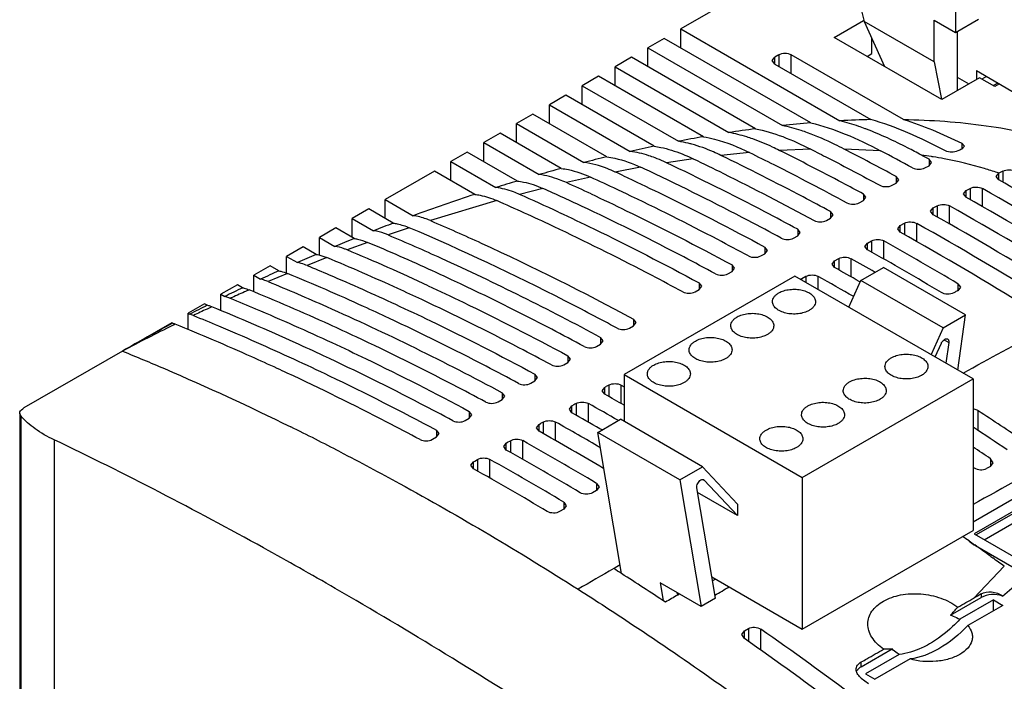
# Model space of a CAD drawing. Header units: millimetres. Extents: x 35 to 275, y 52 to 381.
# Tile 5 of 12: x 47 to 132, y 257 to 314. Entities that reach past the tile are written whole.
import ezdxf

# ---------------------------------------------------------------- set-up
doc = ezdxf.new("R2010")
doc.units = ezdxf.units.MM
doc.header["$LTSCALE"] = 28.160062
doc.layers.get('0').update_dxf_attribs({"linetype": 'CONTINUOUS'})
doc.layers.add('_1', color=7, linetype='CONTINUOUS')

msp = doc.modelspace()

# ---------------------------------------------------------------- linework, layer by layer
at = {"color": 7, "linetype": 'Continuous'}
for p, q in [((117.56, 321.472), (103.644, 313.437)), ((116.866, 312.702), (119.4, 314.165)), ((103.644, 311.804), (103.644, 313.437)), ((103.644, 313.437), (117.363, 305.516)), ((102.229, 312.62), (100.815, 311.804)), ((114.837, 305.342), (102.229, 312.62)), ((126.13, 307.354), (116.866, 312.702)), ((120.119, 311.314), (120.119, 312.6)), ((100.815, 310.171), (100.815, 311.804)), ((100.815, 311.804), (112.412, 305.109)), ((119.695, 311.069), (120.119, 311.314)), ((99.401, 310.987), (97.987, 310.171)), ((110.071, 304.827), (99.401, 310.987)), ((111.52, 310.702), (111.74, 311.008)), ((111.74, 310.396), (111.52, 310.702)), ((112.093, 311.212), (111.74, 311.008)), ((111.74, 310.396), (111.74, 311.008)), ((111.74, 310.396), (120.014, 305.619)), ((112.093, 311.212), (112.093, 310.191)), ((113.154, 309.579), (113.154, 311.212)), ((122.826, 305.628), (113.154, 311.212)), ((97.987, 308.538), (97.987, 310.171)), ((97.987, 310.171), (107.802, 304.504)), ((96.572, 309.354), (95.158, 308.538)), ((105.596, 304.145), (96.572, 309.354)), ((129.382, 309.232), (126.13, 307.354)), ((130.69, 308.477), (129.382, 309.232)), ((129.987, 309.341), (129.59, 309.112)), ((130.968, 308.774), (130.572, 308.545)), ((131.087, 308.706), (130.69, 308.477)), ((95.158, 306.905), (95.158, 308.538)), ((95.158, 308.538), (103.446, 303.753)), ((93.744, 307.721), (92.33, 306.905)), ((101.345, 303.333), (93.744, 307.721)), ((92.33, 305.272), (92.33, 306.905)), ((92.33, 306.905), (99.29, 302.887)), ((90.916, 306.089), (89.501, 305.272)), ((97.276, 302.417), (90.916, 306.089)), ((88.087, 304.456), (86.673, 303.639)), ((93.359, 301.412), (88.087, 304.456)), ((89.501, 303.639), (89.501, 305.272)), ((89.501, 305.272), (95.3, 301.924)), ((86.673, 302.006), (86.673, 303.639)), ((86.673, 303.639), (91.452, 300.88)), ((85.259, 302.823), (83.845, 302.006)), ((89.576, 300.33), (85.259, 302.823)), ((109.564, 302.788), (107.1, 302.542)), ((114.837, 303.08), (112.134, 302.973)), ((120.843, 302.944), (117.716, 303.084)), ((127.862, 303.581), (127.862, 303.083)), ((127.862, 303.581), (128.082, 303.329)), ((128.082, 303.329), (127.862, 303.083)), ((83.845, 300.373), (83.845, 302.006)), ((83.845, 302.006), (87.729, 299.764)), ((104.724, 302.243), (102.423, 301.901)), ((125.034, 302.214), (125.034, 301.647)), ((125.253, 301.93), (125.034, 302.214)), ((125.034, 301.647), (125.253, 301.93)), ((82.43, 301.19), (78.188, 298.74)), ((85.91, 299.181), (82.43, 301.19)), ((100.187, 301.521), (98.008, 301.107)), ((124.68, 301.46), (125.034, 301.647)), ((131.398, 301.187), (131.398, 300.226)), ((95.88, 300.663), (93.799, 300.193)), ((122.205, 300.716), (122.205, 300.148)), ((122.425, 300.431), (122.205, 300.716)), ((122.205, 300.148), (122.425, 300.431)), ((130.824, 300.72), (131.044, 301.004)), ((131.044, 300.427), (130.824, 300.72)), ((131.044, 300.427), (131.044, 301.004)), ((91.76, 299.698), (89.76, 299.18)), ((121.852, 299.96), (122.205, 300.148)), ((127.996, 299.226), (128.216, 299.512)), ((128.216, 299.512), (128.569, 299.699)), ((128.216, 298.933), (128.216, 299.512)), ((128.569, 299.699), (128.569, 298.73)), ((129.63, 298.119), (129.63, 299.681)), ((78.188, 297.107), (78.188, 298.74)), ((78.188, 298.74), (80.608, 297.343)), ((87.797, 298.642), (82.103, 296.916)), ((119.023, 298.451), (119.377, 298.64)), ((119.377, 299.21), (119.377, 298.64)), ((119.596, 298.925), (119.377, 299.21)), ((119.377, 298.64), (119.596, 298.925)), ((128.216, 298.933), (127.996, 299.226)), ((76.774, 297.924), (75.359, 297.107)), ((78.889, 296.702), (76.774, 297.924)), ((95.661, 297.902), (95.37, 298.039)), ((95.661, 297.902), (95.371, 298.035)), ((116.548, 297.696), (116.548, 297.124)), ((116.768, 297.41), (116.548, 297.696)), ((125.167, 297.724), (125.387, 298.011)), ((125.387, 297.431), (125.167, 297.724)), ((125.387, 298.011), (125.741, 298.199)), ((125.387, 297.431), (125.387, 298.011)), ((125.741, 298.199), (125.741, 297.228)), ((126.801, 296.617), (126.801, 298.183)), ((75.359, 295.474), (75.359, 297.107)), ((75.359, 297.107), (77.193, 296.048)), ((116.195, 296.934), (116.548, 297.124)), ((116.548, 297.124), (116.768, 297.41)), ((73.945, 296.291), (72.531, 295.474)), ((75.519, 295.382), (73.945, 296.291)), ((80.265, 296.308), (78.454, 295.684)), ((113.72, 296.173), (113.72, 295.6)), ((113.94, 295.887), (113.72, 296.173)), ((122.339, 296.215), (122.559, 296.502)), ((122.559, 295.921), (122.339, 296.215)), ((122.559, 296.502), (122.912, 296.691)), ((122.559, 295.921), (122.559, 296.502)), ((122.912, 296.691), (122.912, 295.717)), ((123.973, 295.107), (123.973, 296.677)), ((72.531, 293.941), (72.531, 295.474)), ((72.531, 295.474), (73.866, 294.703)), ((113.366, 295.409), (113.72, 295.6)), ((113.72, 295.6), (113.94, 295.887)), ((119.73, 294.986), (120.084, 295.176)), ((120.084, 295.176), (120.084, 294.202)), ((121.145, 293.599), (121.145, 295.163)), ((71.117, 294.658), (69.703, 293.841)), ((72.235, 294.012), (71.117, 294.658)), ((76.67, 295.046), (74.911, 294.394)), ((110.891, 294.642), (110.891, 294.068)), ((111.111, 294.355), (110.891, 294.642)), ((110.891, 294.068), (111.111, 294.355)), ((119.511, 294.697), (119.73, 294.986)), ((119.73, 294.403), (119.511, 294.697)), ((119.73, 294.403), (119.73, 294.986)), ((69.703, 292.362), (69.703, 293.841)), ((69.703, 293.841), (70.623, 293.31)), ((73.176, 293.729), (71.465, 293.052)), ((110.538, 293.875), (110.891, 294.068)), ((116.682, 293.171), (116.902, 293.461)), ((116.902, 293.461), (117.255, 293.652)), ((116.902, 292.876), (116.902, 293.461)), ((117.255, 293.652), (117.255, 292.675)), ((118.316, 292.073), (118.316, 293.64)), ((68.288, 293.025), (66.874, 292.208)), ((69.032, 292.596), (68.288, 293.025)), ((108.063, 293.103), (108.063, 292.527)), ((108.283, 292.816), (108.063, 293.103)), ((108.063, 292.527), (108.283, 292.816)), ((116.902, 292.876), (116.682, 293.171)), ((66.874, 290.782), (66.874, 292.208)), ((66.874, 292.208), (67.46, 291.87)), ((69.778, 292.362), (68.113, 291.661)), ((107.71, 292.334), (108.063, 292.527)), ((114.073, 291.927), (114.427, 292.119)), ((114.073, 291.802), (114.073, 291.927)), ((114.427, 292.119), (114.427, 291.598)), ((115.488, 290.986), (115.488, 292.11)), ((65.46, 291.392), (64.046, 290.575)), ((65.907, 291.133), (65.46, 291.392)), ((104.881, 290.783), (105.235, 290.978)), ((105.235, 291.555), (105.235, 290.978)), ((105.454, 291.268), (105.235, 291.555)), ((105.235, 290.978), (105.454, 291.268)), ((119.093, 291.631), (119.015, 291.676)), ((127.509, 291.483), (127.509, 290.883)), ((127.509, 291.483), (127.728, 291.177)), ((127.728, 291.177), (127.509, 290.883)), ((64.046, 289.164), (64.046, 290.575)), ((64.046, 290.575), (64.374, 290.386)), ((62.631, 289.759), (61.217, 288.942)), ((62.859, 289.627), (62.631, 289.759)), ((63.249, 289.493), (62.844, 289.304)), ((63.249, 289.493), (62.846, 289.303)), ((61.217, 287.541), (61.217, 288.942)), ((61.217, 288.942), (61.363, 288.858)), ((99.578, 288.435), (99.578, 287.854)), ((99.798, 288.146), (99.578, 288.435)), ((59.803, 288.126), (47.075, 280.777)), ((59.885, 288.079), (59.803, 288.126)), ((60.112, 287.995), (59.916, 287.898)), ((60.112, 287.995), (59.962, 287.922)), ((99.224, 287.658), (99.578, 287.854)), ((99.578, 287.854), (99.798, 288.146)), ((96.749, 286.862), (96.749, 286.28)), ((96.969, 286.573), (96.749, 286.862)), ((96.396, 286.082), (96.749, 286.28)), ((96.749, 286.28), (96.969, 286.573)), ((93.921, 285.28), (93.921, 284.697)), ((94.141, 284.991), (93.921, 285.28)), ((93.921, 284.697), (94.141, 284.991)), ((93.567, 284.498), (93.921, 284.697)), ((91.093, 283.69), (91.093, 283.105)), ((91.312, 283.401), (91.093, 283.69)), ((91.093, 283.105), (91.312, 283.401)), ((90.739, 282.906), (91.093, 283.105)), ((96.883, 282.257), (97.103, 282.554)), ((97.103, 281.959), (97.103, 282.554)), ((97.457, 282.752), (97.457, 281.758)), ((98.517, 281.156), (98.517, 282.752)), ((98.517, 282.752), (98.77, 282.61)), ((88.264, 282.091), (88.264, 281.505)), ((88.484, 281.802), (88.264, 282.091)), ((88.264, 281.505), (88.484, 281.802)), ((97.103, 281.959), (96.883, 282.257)), ((87.911, 281.305), (88.264, 281.505)), ((94.055, 280.664), (94.275, 280.963)), ((94.275, 280.366), (94.275, 280.963)), ((94.628, 281.162), (94.628, 280.166)), ((95.689, 279.563), (95.689, 281.164)), ((46.709, 280.311), (46.709, 126.335)), ((46.799, 280.089), (46.709, 280.311)), ((46.799, 280.089), (46.799, 126.283)), ((85.082, 279.695), (85.436, 279.897)), ((85.436, 280.484), (85.436, 279.897)), ((85.655, 280.194), (85.436, 280.484)), ((85.436, 279.897), (85.655, 280.194)), ((94.275, 280.366), (94.055, 280.664)), ((129.276, 278.824), (129.276, 280.524)), ((91.227, 279.064), (91.446, 279.363)), ((91.446, 278.765), (91.227, 279.064)), ((91.446, 279.363), (91.564, 279.429)), ((91.446, 278.765), (91.446, 279.363)), ((91.8, 279.564), (91.8, 278.565)), ((92.86, 277.963), (92.86, 279.567)), ((82.254, 278.076), (82.607, 278.279)), ((82.607, 278.868), (82.607, 278.279)), ((82.827, 278.578), (82.607, 278.868)), ((82.607, 278.279), (82.827, 278.578)), ((96.874, 278.888), (96.69, 278.993)), ((96.874, 278.886), (96.69, 278.992)), ((49.674, 278.034), (49.674, 126.367)), ((88.398, 277.455), (88.618, 277.755)), ((88.618, 277.156), (88.398, 277.455)), ((88.618, 277.755), (88.736, 277.822)), ((88.618, 277.156), (88.618, 277.755)), ((88.736, 277.822), (88.971, 277.957)), ((88.971, 277.957), (88.971, 276.955)), ((90.032, 276.354), (90.032, 277.962)), ((85.57, 275.837), (85.789, 276.139)), ((85.789, 275.539), (85.57, 275.837)), ((85.789, 276.139), (85.907, 276.206)), ((85.789, 275.539), (85.789, 276.139)), ((85.907, 276.206), (86.143, 276.342)), ((86.143, 276.342), (86.143, 275.338)), ((87.204, 274.737), (87.204, 276.348)), ((137.953, 276.218), (128.822, 270.946)), ((128.822, 275.687), (128.923, 275.619)), ((130.337, 275.747), (129.984, 275.552)), ((130.337, 276.398), (130.337, 275.747)), ((130.557, 276.059), (130.337, 276.398)), ((130.337, 275.747), (130.557, 276.059)), ((138.045, 275.209), (128.923, 269.943)), ((138.045, 275.005), (129.1, 269.841)), ((96.396, 274.282), (96.396, 273.663)), ((96.396, 274.282), (96.616, 273.97)), ((96.616, 273.97), (96.396, 273.663)), ((129.776, 269.415), (138.045, 274.189)), ((96.396, 273.663), (96.042, 273.462)), ((93.568, 272.668), (93.568, 272.048)), ((93.568, 272.668), (93.787, 272.355)), ((93.787, 272.355), (93.568, 272.048)), ((129.284, 272.715), (128.822, 272.458)), ((129.284, 272.713), (128.822, 272.456)), ((93.568, 272.048), (93.214, 271.845)), ((128.923, 269.943), (135.252, 266.289)), ((128.477, 269.317), (128.962, 268.973)), ((128.477, 269.315), (128.962, 268.97)), ((129.024, 268.929), (135.308, 265.301)), ((130.342, 267.985), (130.519, 267.858)), ((130.342, 267.983), (130.519, 267.856)), ((128.879, 264.393), (131.515, 267.136)), ((106.651, 266.04), (106.375, 265.881)), ((103.55, 264.75), (103.387, 264.656)), ((129.524, 264.753), (129.524, 264.448)), ((126.881, 262.922), (129.524, 264.448)), ((130.585, 264.244), (127.685, 262.57)), ((131.398, 263.774), (128.369, 262.026)), ((130.585, 263.305), (130.585, 264.244)), ((130.585, 264.244), (131.398, 263.774)), ((108.904, 261.256), (109.124, 261.58)), ((109.124, 260.906), (108.904, 261.256)), ((109.124, 261.58), (109.478, 261.784)), ((109.124, 260.906), (109.124, 261.58)), ((109.478, 261.784), (109.478, 260.657)), ((110.538, 259.911), (110.538, 261.72)), ((119.2, 258.488), (121.843, 260.014)), ((122.453, 259.549), (119.554, 257.875)), ((119.2, 258.488), (119.2, 258.898)), ((123.396, 259.154), (120.367, 257.406)), ((119.554, 257.875), (120.367, 257.406)), ((119.2, 257.509), (119.816, 257.051))]:
    msp.add_line(p, q, dxfattribs=at)
for centre, radius, start, end in [((122.876, 208.926), 96.75, 94.76612, 96.20882), ((121.843, 223.942), 81.697, 91.2827, 93.14335), ((124.423, 195.928), 109.841, 97.50777, 98.70318), ((110.871, 281.725), 24.679, 69.14857, 69.48223), ((126.312, 184.233), 121.688, 99.80149, 100.83066), ((128.403, 173.765), 132.363, 101.79557, 102.70604), ((-5.073, 64.838), 268.027, 61.64903, 62.73401), ((-4.761, 63.562), 270.333, 61.64727, 62.3138), ((141.023, 274.333), 31.619, 114.59779, 115.3044), ((130.349, 165.435), 140.917, 103.5738, 104.40174), ((-7.541, 56.497), 279.201, 61.65142, 61.8058), ((118.135, 258.853), 44.161, 80.74701, 81.88177), ((118.353, 260.214), 42.782, 80.53719, 80.74199), ((118.586, 261.585), 41.391, 79.2225, 80.54341), ((132.169, 158.514), 148.074, 105.19452, 105.96072), ((11.685, 114.19), 205.887, 64.99461, 65.21124), ((11.7, 112.079), 209.089, 64.73381, 64.96308), ((148.156, 268.483), 36.748, 117.54476, 117.75245), ((146.024, 272.566), 32.142, 117.06749, 117.54003), ((133.913, 152.543), 154.295, 106.69986, 107.41724), ((10.301, 113.359), 205.929, 64.7441, 65.44438), ((121.887, 274.646), 27.907, 70.83759, 71.13203), ((-24.602, 23.894), 317.326, 58.89354, 60.62708), ((8.233, 113.198), 204.35, 64.75979, 65.87388), ((10.067, 115.023), 203.222, 65.00879, 65.66799), ((8.041, 108.554), 211.239, 64.52004, 64.74589), ((-25.35, 24.279), 316.014, 58.29472, 60.63181), ((136.005, 146.117), 161.053, 108.12253, 110.11889), ((6.13, 112.964), 202.845, 64.77755, 66.25852), ((8.451, 115.875), 200.529, 65.02222, 66.07931), ((-27.304, 22.618), 317.075, 58.29846, 60.62774), ((-28.104, 22.911), 315.865, 58.2938, 60.63201), ((-29.948, 21.432), 316.709, 58.29667, 60.62866), ((137.092, 143.165), 164.199, 110.76078, 111.39507), ((3.118, 106.535), 209.944, 64.5794, 64.78163), ((-30.819, 21.602), 315.637, 58.29243, 60.63234), ((137.626, 141.824), 165.642, 112.0211, 112.63911), ((-39.825, 9.424), 327.96, 59.32119, 60.60551), ((-32.531, 20.345), 316.22, 58.29425, 60.62985), ((-1.912, 110.846), 198.977, 65.09093, 67.28859), ((-28.427, 30.822), 302.367, 59.26682, 60.65984), ((137.272, 142.649), 164.744, 113.25226, 113.86366), ((-36.539, 18.646), 315.598, 60.18228, 60.61514), ((136.663, 144.008), 163.255, 114.47305, 115.08062), ((-38.797, 16.389), 317.312, 60.17597, 60.61474), ((-46.811, 3.886), 330.777, 60.00728, 60.61613), ((135.999, 145.405), 161.708, 115.68652, 116.29101), ((135.059, 134.981), 170.384, 113.73808, 113.886), ((135.104, 134.88), 170.494, 113.88603, 114.33476), ((134.274, 148.842), 157.862, 116.89689, 117.50751), ((134.429, 136.325), 168.899, 115.0765, 115.51722), ((61.887, 286.199), 3.563, 72.03277, 74.17889), ((61.819, 285.993), 3.781, 67.7731, 72.00553), ((60.313, 285.425), 3.591, 67.79184, 72.9983), ((130.8, 155.339), 150.495, 118.11303, 119.99641), ((132.23, 140.825), 163.891, 116.18315, 117.89238), ((58.818, 284.83), 3.42, 69.83681, 71.82936), ((58.778, 284.72), 3.537, 67.84197, 69.83388), ((-23.246, 84.32), 220.079, 65.00517, 65.25128), ((132.15, 221.077), 70.763, 119.35894, 119.57816), ((-42.977, 32.866), 285.779, 60.26421, 60.64831), ((136.982, 206.222), 86.081, 119.47392, 119.65431), ((-59.979, 4.473), 317.475, 60.10137, 60.63759), ((-58.551, 8.667), 311.731, 60.13235, 60.64309), ((-22.395, 47.191), 278.296, 56.0149, 56.97517), ((-36.333, 63.395), 240.557, 62.61942, 63.75171), ((145.925, 184.241), 109.617, 119.58861, 119.7304), ((-64.505, -0.244), 321.027, 59.85157, 60.64666), ((-23.331, 47.229), 277.355, 56.00314, 56.72999), ((-46.133, 33.523), 281.198, 59.39454, 60.70791), ((-58.121, 14.422), 302.328, 59.2636, 60.65684), ((-24.372, 47.099), 276.61, 55.99234, 56.37012), ((-46.505, 36.153), 276.298, 59.19751, 60.72203), ((782.388, -904.946), 1346.637, 118.61656, 119.01175), ((-57.433, 18.898), 295.297, 59.24605, 60.67248), ((-45.461, 41.242), 268.554, 59.17445, 60.74294), ((-32.62, 41.68), 278.874, 54.71322, 54.85116), ((-33.971, 39.778), 281.207, 54.24541, 54.59113), ((229.646, 38.085), 264.08, 119.79642, 119.93302), ((-35.525, 37.621), 283.865, 53.95305, 54.20136), ((760.334, -882.086), 1326.314, 119.965215, 120.118364), ((-54.271, 27.698), 283.521, 57.38492, 57.54563), ((-55.706, 25.478), 286.164, 56.4783, 57.38247), ((72.599, 333.949), 90.924, 310.26981, 311.56209), ((-17.625, 482.274), 250.573, 299.71518, 300.04254), ((180.19, 173.242), 104.601, 118.97175, 119.37647), ((116.328, 272.985), 14.582, 316.36008, 320.02627), ((-61.658, 14.466), 301.307, 53.22016, 55.14542), ((-66.607, 8.656), 307.426, 53.21665, 55.13683), ((120.082, 258.7), 1.483, 229.64965, 233.49419)]:
    msp.add_arc(centre, radius, start, end, dxfattribs=at)
for points, knots in [([(112.093, 311.212), (112.251, 311.303), (112.624, 311.375), (112.997, 311.303), (113.154, 311.212)], [0, 0, 0, 0, 0.499999, 1, 1, 1, 1]), ([(114.837, 305.342), (115.853, 305.113), (117.909, 304.409), (119.853, 303.463), (120.843, 302.944)], [0, 0, 0, 0, 0.482347, 1, 1, 1, 1]), ([(119.522, 304.838), (119.341, 304.906), (118.631, 305.162), (117.908, 305.382), (117.363, 305.516)], [0, 0, 0, 0, 0.255629, 1, 1, 1, 1]), ([(126.448, 302.938), (125.385, 303.488), (123.293, 304.508), (121.104, 305.322), (120.014, 305.619)], [0, 0, 0, 0, 0.514325, 1, 1, 1, 1]), ([(122.826, 305.628), (125.21, 305.589), (129.876, 305.276), (134.47, 304.297), (136.637, 303.576)], [0, 0, 0, 0, 0.510718, 1, 1, 1, 1]), ([(122.826, 305.628), (123.676, 305.372), (125.38, 304.743), (127.029, 303.986), (127.862, 303.581)], [0, 0, 0, 0, 0.489057, 1, 1, 1, 1]), ([(109.845, 303.957), (109.673, 304.017), (109.004, 304.24), (108.318, 304.414), (107.802, 304.504)], [0, 0, 0, 0, 0.257784, 1, 1, 1, 1]), ([(110.071, 304.827), (110.873, 304.675), (112.507, 304.183), (114.052, 303.477), (114.837, 303.08)], [0, 0, 0, 0, 0.481249, 1, 1, 1, 1]), ([(114.568, 304.487), (114.388, 304.552), (113.68, 304.797), (112.957, 304.996), (112.412, 305.109)], [0, 0, 0, 0, 0.25687, 1, 1, 1, 1]), ([(117.716, 303.084), (117.454, 303.219), (116.427, 303.734), (115.371, 304.195), (114.568, 304.487)], [0, 0, 0, 0, 0.256461, 1, 1, 1, 1]), ([(124.371, 302.571), (123.979, 302.781), (122.441, 303.588), (120.863, 304.328), (119.656, 304.788)], [0, 0, 0, 0, 0.256271, 1, 1, 1, 1]), ([(104.588, 303.509), (104.492, 303.535), (104.115, 303.633), (103.732, 303.71), (103.446, 303.753)], [0, 0, 0, 0, 0.255242, 1, 1, 1, 1]), ([(105.596, 304.145), (105.922, 304.092), (107.293, 303.796), (108.603, 303.261), (109.564, 302.788)], [0, 0, 0, 0, 0.235462, 1, 1, 1, 1]), ([(112.134, 302.973), (111.943, 303.068), (111.195, 303.43), (110.428, 303.752), (109.845, 303.957)], [0, 0, 0, 0, 0.256333, 1, 1, 1, 1]), ([(101.443, 302.32), (101.262, 302.389), (100.561, 302.637), (99.834, 302.813), (99.29, 302.887)], [0, 0, 0, 0, 0.260885, 1, 1, 1, 1]), ([(101.345, 303.333), (101.543, 303.305), (102.365, 303.158), (103.166, 302.902), (103.756, 302.668)], [0, 0, 0, 0, 0.239102, 1, 1, 1, 1]), ([(107.1, 302.542), (106.89, 302.643), (106.076, 303.02), (105.229, 303.334), (104.588, 303.509)], [0, 0, 0, 0, 0.259317, 1, 1, 1, 1]), ([(109.564, 302.788), (110.265, 302.444), (113.085, 301.039), (115.877, 299.579), (117.963, 298.454)], [0, 0, 0, 0, 0.247943, 1, 1, 1, 1]), ([(119.377, 299.21), (118.774, 299.535), (116.375, 300.818), (113.956, 302.064), (112.134, 302.973)], [0, 0, 0, 0, 0.251709, 1, 1, 1, 1]), ([(114.837, 303.08), (115.334, 302.828), (117.329, 301.809), (119.31, 300.763), (120.791, 299.964)], [0, 0, 0, 0, 0.248595, 1, 1, 1, 1]), ([(127.508, 302.918), (127.346, 302.841), (126.976, 302.79), (126.609, 302.855), (126.448, 302.938)], [0, 0, 0, 0, 0.497369, 1, 1, 1, 1]), ([(98.008, 301.107), (97.78, 301.212), (96.912, 301.582), (95.989, 301.839), (95.3, 301.924)], [0, 0, 0, 0, 0.26516, 1, 1, 1, 1]), ([(97.276, 302.417), (97.513, 302.386), (98.516, 302.207), (99.482, 301.85), (100.187, 301.521)], [0, 0, 0, 0, 0.235488, 1, 1, 1, 1]), ([(102.423, 301.901), (102.341, 301.939), (102.019, 302.088), (101.69, 302.226), (101.443, 302.32)], [0, 0, 0, 0, 0.254015, 1, 1, 1, 1]), ([(103.756, 302.668), (103.837, 302.636), (104.163, 302.503), (104.484, 302.358), (104.724, 302.243)], [0, 0, 0, 0, 0.246398, 1, 1, 1, 1]), ([(104.724, 302.243), (105.593, 301.827), (109.096, 300.122), (112.554, 298.327), (115.134, 296.936)], [0, 0, 0, 0, 0.247374, 1, 1, 1, 1]), ([(116.548, 297.696), (115.762, 298.12), (112.639, 299.785), (109.481, 301.387), (107.1, 302.542)], [0, 0, 0, 0, 0.252295, 1, 1, 1, 1]), ([(130.912, 301.054), (130.546, 301.178), (129.04, 301.658), (127.499, 302.023), (126.326, 302.246)], [0, 0, 0, 0, 0.24443, 1, 1, 1, 1]), ([(93.359, 301.412), (93.565, 301.387), (94.432, 301.241), (95.269, 300.942), (95.88, 300.663)], [0, 0, 0, 0, 0.235729, 1, 1, 1, 1]), ([(112.306, 295.409), (111.361, 295.918), (107.612, 297.911), (103.813, 299.811), (100.944, 301.165)], [0, 0, 0, 0, 0.252842, 1, 1, 1, 1]), ([(113.72, 296.173), (112.78, 296.68), (109.052, 298.662), (105.275, 300.553), (102.423, 301.901)], [0, 0, 0, 0, 0.252814, 1, 1, 1, 1]), ([(123.619, 301.466), (123.779, 301.38), (124.149, 301.314), (124.52, 301.376), (124.68, 301.46)], [0, 0, 0, 0, 0.500673, 1, 1, 1, 1]), ([(131.398, 301.187), (131.558, 301.269), (131.931, 301.322), (132.299, 301.247), (132.458, 301.159)], [0, 0, 0, 0, 0.496788, 1, 1, 1, 1]), ([(89.576, 300.33), (89.754, 300.309), (90.504, 300.186), (91.23, 299.935), (91.76, 299.698)], [0, 0, 0, 0, 0.236102, 1, 1, 1, 1]), ([(93.799, 300.193), (93.602, 300.282), (92.848, 300.596), (92.048, 300.809), (91.452, 300.88)], [0, 0, 0, 0, 0.265003, 1, 1, 1, 1]), ([(98.714, 300.779), (99.731, 300.305), (103.835, 298.35), (107.878, 296.267), (110.891, 294.642)], [0, 0, 0, 0, 0.246841, 1, 1, 1, 1]), ([(89.76, 299.18), (89.59, 299.256), (88.936, 299.523), (88.244, 299.702), (87.729, 299.764)], [0, 0, 0, 0, 0.264639, 1, 1, 1, 1]), ([(120.791, 299.964), (120.95, 299.878), (121.321, 299.812), (121.692, 299.875), (121.852, 299.96)], [0, 0, 0, 0, 0.500502, 1, 1, 1, 1]), ([(128.569, 299.699), (128.729, 299.783), (129.101, 299.843), (129.471, 299.77), (129.63, 299.681)], [0, 0, 0, 0, 0.497987, 1, 1, 1, 1]), ([(85.91, 299.181), (86.064, 299.162), (86.711, 299.056), (87.339, 298.843), (87.797, 298.642)], [0, 0, 0, 0, 0.236605, 1, 1, 1, 1]), ([(95.924, 299.217), (96.938, 298.745), (101.029, 296.797), (105.059, 294.722), (108.063, 293.103)], [0, 0, 0, 0, 0.246833, 1, 1, 1, 1]), ([(109.477, 293.874), (108.599, 294.347), (105.111, 296.203), (101.581, 297.977), (98.915, 299.247)], [0, 0, 0, 0, 0.252642, 1, 1, 1, 1]), ([(106.649, 292.33), (105.735, 292.823), (102.109, 294.75), (98.434, 296.589), (95.661, 297.902)], [0, 0, 0, 0, 0.252779, 1, 1, 1, 1]), ([(117.963, 298.454), (118.122, 298.368), (118.492, 298.302), (118.864, 298.366), (119.023, 298.451)], [0, 0, 0, 0, 0.50033, 1, 1, 1, 1]), ([(125.741, 298.199), (125.9, 298.284), (126.273, 298.344), (126.643, 298.272), (126.801, 298.183)], [0, 0, 0, 0, 0.498154, 1, 1, 1, 1]), ([(82.103, 296.916), (81.978, 296.97), (81.495, 297.161), (80.987, 297.292), (80.608, 297.343)], [0, 0, 0, 0, 0.263319, 1, 1, 1, 1]), ([(82.103, 296.916), (83.563, 296.29), (89.482, 293.663), (95.274, 290.751), (99.578, 288.435)], [0, 0, 0, 0, 0.24522, 1, 1, 1, 1]), ([(93.128, 297.649), (94.139, 297.178), (98.22, 295.238), (102.239, 293.169), (105.235, 291.555)], [0, 0, 0, 0, 0.246826, 1, 1, 1, 1]), ([(115.134, 296.936), (115.294, 296.85), (115.664, 296.784), (116.035, 296.848), (116.195, 296.934)], [0, 0, 0, 0, 0.500156, 1, 1, 1, 1]), ([(78.454, 295.684), (78.348, 295.729), (77.94, 295.888), (77.513, 296), (77.193, 296.048)], [0, 0, 0, 0, 0.262374, 1, 1, 1, 1]), ([(78.889, 296.702), (79.002, 296.686), (79.472, 296.602), (79.93, 296.45), (80.265, 296.308)], [0, 0, 0, 0, 0.238011, 1, 1, 1, 1]), ([(98.164, 287.649), (96.676, 288.45), (90.809, 291.535), (84.809, 294.371), (80.265, 296.308)], [0, 0, 0, 0, 0.254836, 1, 1, 1, 1]), ([(103.82, 290.778), (102.94, 291.252), (99.447, 293.109), (95.909, 294.883), (93.238, 296.153)], [0, 0, 0, 0, 0.252685, 1, 1, 1, 1]), ([(122.912, 296.691), (123.072, 296.777), (123.444, 296.838), (123.814, 296.766), (123.973, 296.677)], [0, 0, 0, 0, 0.498323, 1, 1, 1, 1]), ([(75.519, 295.382), (75.613, 295.367), (76.006, 295.291), (76.389, 295.164), (76.67, 295.046)], [0, 0, 0, 0, 0.238933, 1, 1, 1, 1]), ([(78.454, 295.684), (79.982, 295.037), (86.184, 292.317), (92.247, 289.284), (96.749, 286.862)], [0, 0, 0, 0, 0.244982, 1, 1, 1, 1]), ([(112.306, 295.409), (112.465, 295.323), (112.836, 295.258), (113.207, 295.323), (113.366, 295.409)], [0, 0, 0, 0, 0.49998, 1, 1, 1, 1]), ([(120.084, 295.176), (120.243, 295.261), (120.616, 295.323), (120.986, 295.252), (121.145, 295.163)], [0, 0, 0, 0, 0.498494, 1, 1, 1, 1]), ([(74.911, 294.394), (74.823, 294.431), (74.484, 294.562), (74.131, 294.658), (73.866, 294.703)], [0, 0, 0, 0, 0.261236, 1, 1, 1, 1]), ([(84.149, 291.715), (83.526, 292.008), (81.05, 293.156), (78.551, 294.254), (76.67, 295.046)], [0, 0, 0, 0, 0.252155, 1, 1, 1, 1]), ([(72.235, 294.012), (72.312, 293.998), (72.633, 293.93), (72.946, 293.825), (73.176, 293.729)], [0, 0, 0, 0, 0.240029, 1, 1, 1, 1]), ([(81.336, 290.116), (80.656, 290.435), (77.956, 291.684), (75.229, 292.874), (73.176, 293.729)], [0, 0, 0, 0, 0.252337, 1, 1, 1, 1]), ([(109.477, 293.874), (109.637, 293.788), (110.008, 293.723), (110.379, 293.789), (110.538, 293.875)], [0, 0, 0, 0, 0.499802, 1, 1, 1, 1]), ([(117.255, 293.652), (117.415, 293.738), (117.787, 293.801), (118.158, 293.729), (118.316, 293.64)], [0, 0, 0, 0, 0.498665, 1, 1, 1, 1]), ([(69.032, 292.596), (69.093, 292.583), (69.347, 292.523), (69.595, 292.438), (69.778, 292.362)], [0, 0, 0, 0, 0.241303, 1, 1, 1, 1]), ([(71.465, 293.052), (71.395, 293.081), (71.121, 293.187), (70.837, 293.268), (70.623, 293.31)], [0, 0, 0, 0, 0.259901, 1, 1, 1, 1]), ([(71.465, 293.052), (72.101, 292.789), (74.657, 291.713), (77.192, 290.584), (79.084, 289.707)], [0, 0, 0, 0, 0.247834, 1, 1, 1, 1]), ([(68.113, 291.661), (68.058, 291.684), (67.845, 291.767), (67.625, 291.833), (67.46, 291.87)], [0, 0, 0, 0, 0.258362, 1, 1, 1, 1]), ([(78.518, 288.509), (77.79, 288.851), (74.9, 290.186), (71.978, 291.454), (69.778, 292.362)], [0, 0, 0, 0, 0.252481, 1, 1, 1, 1]), ([(106.649, 292.33), (106.808, 292.244), (107.18, 292.18), (107.55, 292.247), (107.71, 292.334)], [0, 0, 0, 0, 0.499622, 1, 1, 1, 1]), ([(114.427, 292.119), (114.586, 292.206), (114.958, 292.27), (115.329, 292.199), (115.488, 292.11)], [0, 0, 0, 0, 0.498838, 1, 1, 1, 1]), ([(65.907, 291.133), (65.954, 291.122), (66.145, 291.071), (66.332, 291.006), (66.47, 290.949)], [0, 0, 0, 0, 0.242797, 1, 1, 1, 1]), ([(75.698, 286.895), (74.93, 287.255), (71.879, 288.663), (68.794, 289.997), (66.47, 290.949)], [0, 0, 0, 0, 0.252588, 1, 1, 1, 1]), ([(68.113, 291.661), (69.795, 290.97), (76.635, 288.046), (83.313, 284.748), (88.264, 282.091)], [0, 0, 0, 0, 0.244538, 1, 1, 1, 1]), ([(81.893, 291.313), (82.897, 290.847), (86.951, 288.927), (90.945, 286.88), (93.921, 285.28)], [0, 0, 0, 0, 0.246815, 1, 1, 1, 1]), ([(95.335, 286.072), (94.405, 286.572), (90.714, 288.528), (86.973, 290.389), (84.149, 291.715)], [0, 0, 0, 0, 0.252899, 1, 1, 1, 1]), ([(127.963, 283.788), (130.227, 285.019), (134.757, 287.462), (139.293, 289.894), (141.567, 291.089)], [0, 0, 0, 0, 0.500775, 1, 1, 1, 1]), ([(64.849, 290.226), (64.809, 290.242), (64.653, 290.303), (64.494, 290.354), (64.374, 290.386)], [0, 0, 0, 0, 0.256608, 1, 1, 1, 1]), ([(64.849, 290.226), (65.578, 289.928), (68.515, 288.707), (71.423, 287.416), (73.594, 286.409)], [0, 0, 0, 0, 0.247578, 1, 1, 1, 1]), ([(92.507, 284.486), (91.578, 284.985), (87.892, 286.937), (84.156, 288.792), (81.336, 290.116)], [0, 0, 0, 0, 0.252904, 1, 1, 1, 1]), ([(103.82, 290.778), (103.98, 290.692), (104.351, 290.628), (104.722, 290.696), (104.881, 290.783)], [0, 0, 0, 0, 0.499439, 1, 1, 1, 1]), ([(127.155, 290.693), (126.996, 290.607), (126.621, 290.549), (126.252, 290.63), (126.094, 290.723)], [0, 0, 0, 0, 0.496696, 1, 1, 1, 1]), ([(127.509, 290.883), (127.479, 290.867), (127.403, 290.831), (127.29, 290.76), (127.199, 290.716), (127.155, 290.693)], [0, 0, 0, 0, 0.24728, 0.627539, 1, 1, 1, 1]), ([(72.877, 285.273), (72.075, 285.649), (68.892, 287.115), (65.673, 288.503), (63.249, 289.493)], [0, 0, 0, 0, 0.25266, 1, 1, 1, 1]), ([(79.084, 289.707), (80.087, 289.242), (84.134, 287.326), (88.122, 285.286), (91.093, 283.69)], [0, 0, 0, 0, 0.246825, 1, 1, 1, 1]), ([(61.67, 288.749), (62.39, 288.456), (65.289, 287.254), (68.162, 285.987), (70.306, 284.998)], [0, 0, 0, 0, 0.247647, 1, 1, 1, 1]), ([(89.678, 282.892), (88.75, 283.39), (85.068, 285.337), (81.336, 287.189), (78.518, 288.509)], [0, 0, 0, 0, 0.252904, 1, 1, 1, 1]), ([(68.888, 284.185), (68.157, 284.522), (65.253, 285.841), (62.32, 287.096), (60.112, 287.995)], [0, 0, 0, 0, 0.252385, 1, 1, 1, 1]), ([(98.164, 287.649), (98.323, 287.564), (98.695, 287.5), (99.066, 287.57), (99.224, 287.658)], [0, 0, 0, 0, 0.499064, 1, 1, 1, 1]), ([(86.85, 281.289), (85.923, 281.786), (82.243, 283.729), (78.513, 285.577), (75.698, 286.895)], [0, 0, 0, 0, 0.252897, 1, 1, 1, 1]), ([(73.594, 286.409), (74.583, 285.95), (78.573, 284.062), (82.506, 282.054), (85.436, 280.484)], [0, 0, 0, 0, 0.246906, 1, 1, 1, 1]), ([(95.335, 286.072), (95.495, 285.986), (95.867, 285.924), (96.237, 285.994), (96.396, 286.082)], [0, 0, 0, 0, 0.498871, 1, 1, 1, 1]), ([(55.56, 285.676), (56.769, 285.184), (61.659, 283.138), (66.473, 280.914), (70.056, 279.147)], [0, 0, 0, 0, 0.246259, 1, 1, 1, 1]), ([(70.306, 284.998), (71.333, 284.525), (75.479, 282.574), (79.565, 280.496), (82.607, 278.868)], [0, 0, 0, 0, 0.246814, 1, 1, 1, 1]), ([(84.022, 279.677), (83.095, 280.173), (79.418, 282.113), (75.69, 283.956), (72.877, 285.273)], [0, 0, 0, 0, 0.252882, 1, 1, 1, 1]), ([(92.507, 284.486), (92.666, 284.401), (93.039, 284.338), (93.409, 284.409), (93.567, 284.498)], [0, 0, 0, 0, 0.498674, 1, 1, 1, 1]), ([(81.193, 278.056), (80.241, 278.565), (76.465, 280.553), (72.635, 282.44), (69.746, 283.788)], [0, 0, 0, 0, 0.252939, 1, 1, 1, 1]), ([(89.678, 282.892), (89.838, 282.806), (90.21, 282.744), (90.581, 282.816), (90.739, 282.906)], [0, 0, 0, 0, 0.498471, 1, 1, 1, 1]), ([(97.457, 282.752), (97.615, 282.841), (97.987, 282.91), (98.359, 282.841), (98.517, 282.752)], [0, 0, 0, 0, 0.499925, 1, 1, 1, 1]), ([(46.709, 280.311), (46.709, 280.352), (46.754, 280.556), (46.935, 280.696), (47.075, 280.777)], [0, 0, 0, 0, 0.20377, 1, 1, 1, 1]), ([(86.85, 281.289), (87.009, 281.203), (87.382, 281.142), (87.752, 281.215), (87.911, 281.305)], [0, 0, 0, 0, 0.498262, 1, 1, 1, 1]), ([(94.628, 281.162), (94.786, 281.251), (95.158, 281.321), (95.531, 281.253), (95.689, 281.164)], [0, 0, 0, 0, 0.500118, 1, 1, 1, 1]), ([(49.674, 278.034), (49.102, 278.307), (48.066, 278.893), (47.16, 279.674), (46.799, 280.089)], [0, 0, 0, 0, 0.535671, 1, 1, 1, 1]), ([(129.276, 280.524), (129.245, 280.544), (129.105, 280.621), (128.946, 280.662), (128.825, 280.676)], [0, 0, 0, 0, 0.232158, 1, 1, 1, 1]), ([(84.022, 279.677), (84.181, 279.592), (84.554, 279.531), (84.924, 279.605), (85.082, 279.695)], [0, 0, 0, 0, 0.498047, 1, 1, 1, 1]), ([(91.8, 279.564), (91.958, 279.653), (92.33, 279.724), (92.702, 279.656), (92.86, 279.567)], [0, 0, 0, 0, 0.500316, 1, 1, 1, 1]), ([(73.878, 265.238), (71.834, 266.418), (63.889, 270.911), (55.781, 275.119), (49.674, 278.034)], [0, 0, 0, 0, 0.258656, 1, 1, 1, 1]), ([(81.193, 278.056), (81.352, 277.971), (81.726, 277.911), (82.096, 277.986), (82.254, 278.076)], [0, 0, 0, 0, 0.497825, 1, 1, 1, 1]), ([(88.971, 277.957), (89.129, 278.047), (89.501, 278.118), (89.874, 278.05), (90.032, 277.962)], [0, 0, 0, 0, 0.50052, 1, 1, 1, 1]), ([(74.299, 277.002), (76.018, 276.112), (82.985, 272.4), (89.779, 268.364), (94.805, 265.164)], [0, 0, 0, 0, 0.245185, 1, 1, 1, 1]), ([(86.143, 276.342), (86.301, 276.432), (86.672, 276.504), (87.045, 276.437), (87.204, 276.348)], [0, 0, 0, 0, 0.500729, 1, 1, 1, 1]), ([(128.923, 275.619), (129.076, 275.515), (129.444, 275.412), (129.826, 275.465), (129.984, 275.552)], [0, 0, 0, 0, 0.506889, 1, 1, 1, 1]), ([(96.042, 273.462), (95.885, 273.372), (95.51, 273.304), (95.138, 273.383), (94.982, 273.476)], [0, 0, 0, 0, 0.498507, 1, 1, 1, 1]), ([(93.214, 271.845), (93.057, 271.755), (92.682, 271.687), (92.31, 271.765), (92.153, 271.858)], [0, 0, 0, 0, 0.49866, 1, 1, 1, 1]), ([(99.147, 249.472), (97.028, 250.89), (88.736, 256.348), (80.272, 261.546), (73.883, 265.235)], [0, 0, 0, 0, 0.25684, 1, 1, 1, 1]), ([(94.805, 265.164), (96.381, 264.16), (102.748, 260.016), (108.956, 255.629), (113.543, 252.201)], [0, 0, 0, 0, 0.246038, 1, 1, 1, 1]), ([(121.121, 259.996), (120.915, 260.14), (120.541, 260.449), (120.101, 260.989), (119.825, 261.569), (119.73, 262.166), (119.823, 262.752), (120.098, 263.294), (120.534, 263.771), (121.334, 264.325), (122.626, 264.752), (124.336, 264.83), (126.037, 264.481), (127.07, 263.953), (127.503, 263.617)], [0, 0, 0, 0, 0.063561, 0.121684, 0.174601, 0.223918, 0.272093, 0.321814, 0.3753, 0.433797, 0.565764, 0.712504, 0.861748, 1, 1, 1, 1]), ([(129.524, 264.753), (129.792, 264.901), (130.468, 265.006), (131.098, 264.768), (131.371, 264.573)], [0, 0, 0, 0, 0.476784, 1, 1, 1, 1]), ([(131.371, 264.573), (131.067, 264.681), (130.425, 264.752), (129.789, 264.601), (129.524, 264.448)], [0, 0, 0, 0, 0.512992, 1, 1, 1, 1]), ([(126.881, 262.922), (126.953, 262.898), (127.23, 262.801), (127.498, 262.678), (127.685, 262.57)], [0, 0, 0, 0, 0.260775, 1, 1, 1, 1]), ([(127.685, 262.57), (127.482, 262.353), (126.687, 261.558), (125.786, 260.861), (125.069, 260.447)], [0, 0, 0, 0, 0.264119, 1, 1, 1, 1]), ([(109.478, 261.784), (109.634, 261.874), (110.017, 261.933), (110.386, 261.826), (110.538, 261.72)], [0, 0, 0, 0, 0.493489, 1, 1, 1, 1]), ([(128.369, 262.026), (127.634, 261.26), (126.13, 260.002), (124.27, 259.253), (123.396, 259.154)], [0, 0, 0, 0, 0.546906, 1, 1, 1, 1]), ([(128.369, 262.026), (128.529, 261.843), (128.721, 261.525), (128.784, 261.057), (128.719, 260.588), (128.37, 260.016), (127.662, 259.489), (126.726, 259.112), (125.279, 258.85), (124.12, 258.942), (123.396, 259.154)], [0, 0, 0, 0, 0.098406, 0.14395, 0.189482, 0.288, 0.405363, 0.542475, 0.693699, 1, 1, 1, 1]), ([(125.069, 260.447), (124.851, 260.321), (124.032, 259.893), (123.124, 259.609), (122.453, 259.549)], [0, 0, 0, 0, 0.272108, 1, 1, 1, 1]), ([(119.2, 258.898), (119.36, 258.99), (119.762, 259.215), (120.399, 259.587), (120.881, 259.859), (121.121, 259.996)], [0, 0, 0, 0, 0.249615, 0.625366, 1, 1, 1, 1]), ([(121.843, 260.014), (121.782, 260.007), (121.542, 259.986), (121.3, 259.985), (121.121, 259.996)], [0, 0, 0, 0, 0.255987, 1, 1, 1, 1]), ([(122.453, 259.549), (122.395, 259.583), (122.177, 259.717), (121.975, 259.879), (121.843, 260.014)], [0, 0, 0, 0, 0.264505, 1, 1, 1, 1]), ([(118.761, 258.24), (118.761, 258.368), (118.853, 258.646), (119.074, 258.826), (119.2, 258.898)], [0, 0, 0, 0, 0.467171, 1, 1, 1, 1]), ([(119.122, 257.57), (119.016, 257.661), (118.838, 257.859), (118.761, 258.12), (118.761, 258.24)], [0, 0, 0, 0, 0.536806, 1, 1, 1, 1]), ([(119.2, 258.488), (119.159, 258.464), (119.016, 258.371), (118.889, 258.244), (118.83, 258.135)], [0, 0, 0, 0, 0.276074, 1, 1, 1, 1])]:
    msp.add_open_spline(points, degree=3, knots=knots, dxfattribs=at)
for points in [[(113.967, 291.854), (114, 291.883), (114.036, 291.907), (114.073, 291.927)], [(97.103, 282.554), (97.142, 282.576), (97.182, 282.597), (97.221, 282.619)], [(94.275, 280.963), (94.314, 280.985), (94.353, 281.006), (94.392, 281.028)], [(103.387, 264.656), (103.034, 264.453), (102.681, 264.25), (102.329, 264.047)], [(127.503, 263.617), (127.961, 263.876), (128.42, 264.135), (128.879, 264.393)]]:
    msp.add_open_spline(points, degree=3, dxfattribs=at)
at = {"layer": '_1', "color": 7, "linetype": 'Continuous'}
for p, q in [((127.318, 324.803), (127.318, 313.127)), ((119.116, 315.331), (119.452, 314.076)), ((119.452, 314.076), (121.205, 310.197)), ((125.48, 310.596), (119.452, 314.076)), ((125.48, 310.596), (125.48, 314.188)), ((125.48, 314.188), (127.318, 313.127)), ((127.318, 313.127), (129.298, 314.27)), ((127.46, 313.209), (127.46, 308.122)), ((125.48, 310.596), (126.1, 307.371)), ((129.121, 309.84), (129.121, 309.082)), ((129.121, 309.84), (132.516, 307.881)), ((127.46, 309.281), (128.463, 308.702)), ((119.166, 291.756), (121.114, 292.881)), ((128.185, 288.799), (121.114, 292.881)), ((113.477, 292.146), (98.77, 283.655)), ((128.822, 283.287), (113.477, 292.146)), ((118.133, 289.458), (119.166, 291.756)), ((126.237, 287.674), (119.166, 291.756)), ((126.237, 287.674), (128.185, 288.799)), ((127.518, 284.04), (128.185, 288.799)), ((126.237, 287.674), (125.205, 285.376)), ((126.324, 286.652), (126.729, 286.417)), ((125.56, 285.171), (126.092, 286.354)), ((126.729, 286.417), (126.48, 284.639)), ((98.77, 283.655), (98.77, 279.618)), ((98.77, 283.655), (114.114, 274.796)), ((114.114, 274.796), (128.822, 283.287)), ((128.822, 283.287), (128.822, 270.223)), ((96.507, 278.674), (98.456, 279.799)), ((105.527, 275.717), (98.456, 279.799)), ((98.544, 266.509), (96.507, 278.674)), ((103.578, 274.592), (96.507, 278.674)), ((103.578, 274.592), (105.527, 275.717)), ((108.528, 272.5), (105.527, 275.717)), ((114.114, 274.796), (114.114, 261.732)), ((103.578, 274.592), (105.406, 263.679)), ((105.588, 274.613), (105.672, 274.565)), ((105.632, 274.597), (105.672, 274.565)), ((105.672, 274.565), (108.528, 271.504)), ((106.626, 264.384), (105.034, 273.892)), ((108.528, 271.504), (105.103, 273.481)), ((108.528, 272.5), (108.528, 271.504)), ((114.114, 261.732), (128.822, 270.223)), ((101.87, 265.721), (102.128, 264.178)), ((105.406, 263.679), (101.87, 265.721)), ((106.316, 266.234), (114.114, 261.732)), ((103.387, 264.656), (103.352, 264.865)), ((106.626, 264.384), (105.406, 263.679))]:
    msp.add_line(p, q, dxfattribs=at)
for points, knots in [([(112.092, 290.693), (112.229, 290.772), (112.539, 290.9), (113.044, 291.001), (113.578, 291.016), (114.098, 290.943), (114.562, 290.788), (114.884, 290.592), (115.073, 290.402), (115.174, 290.254), (115.236, 290.098), (115.25, 289.99), (115.25, 289.938)], [0, 0, 0, 0, 0.128692, 0.270276, 0.417429, 0.561775, 0.695448, 0.812715, 0.864679, 0.912513, 0.957142, 1, 1, 1, 1]), ([(111.55, 289.938), (111.55, 290.008), (111.576, 290.155), (111.687, 290.36), (111.863, 290.545), (112.01, 290.646), (112.092, 290.693)], [0, 0, 0, 0, 0.217772, 0.45093, 0.710227, 1, 1, 1, 1]), ([(114.708, 289.182), (114.571, 289.103), (114.261, 288.975), (113.756, 288.874), (113.221, 288.859), (112.701, 288.933), (112.238, 289.087), (111.915, 289.283), (111.726, 289.473), (111.626, 289.621), (111.564, 289.777), (111.55, 289.885), (111.55, 289.938)], [0, 0, 0, 0, 0.128692, 0.270276, 0.417429, 0.561775, 0.695448, 0.812715, 0.864679, 0.912513, 0.957142, 1, 1, 1, 1]), ([(115.25, 289.938), (115.25, 289.867), (115.224, 289.72), (115.112, 289.516), (114.936, 289.331), (114.789, 289.229), (114.708, 289.182)], [0, 0, 0, 0, 0.217772, 0.45093, 0.710227, 1, 1, 1, 1]), ([(107.958, 287.864), (107.958, 287.934), (107.984, 288.081), (108.095, 288.286), (108.271, 288.471), (108.418, 288.572), (108.499, 288.619)], [0, 0, 0, 0, 0.217772, 0.45093, 0.710227, 1, 1, 1, 1]), ([(108.499, 288.619), (108.636, 288.698), (108.946, 288.826), (109.452, 288.927), (109.986, 288.942), (110.506, 288.869), (110.97, 288.714), (111.292, 288.518), (111.481, 288.328), (111.582, 288.18), (111.644, 288.024), (111.658, 287.916), (111.658, 287.864)], [0, 0, 0, 0, 0.128692, 0.270276, 0.417429, 0.561775, 0.695448, 0.812715, 0.864679, 0.912513, 0.957142, 1, 1, 1, 1]), ([(111.116, 287.108), (110.979, 287.029), (110.669, 286.901), (110.163, 286.8), (109.629, 286.786), (109.109, 286.859), (108.646, 287.013), (108.323, 287.21), (108.134, 287.399), (108.034, 287.547), (107.972, 287.703), (107.958, 287.811), (107.958, 287.864)], [0, 0, 0, 0, 0.128692, 0.270276, 0.417429, 0.561775, 0.695448, 0.812715, 0.864679, 0.912513, 0.957142, 1, 1, 1, 1]), ([(111.658, 287.864), (111.658, 287.793), (111.632, 287.646), (111.52, 287.442), (111.344, 287.257), (111.197, 287.155), (111.116, 287.108)], [0, 0, 0, 0, 0.217772, 0.45093, 0.710227, 1, 1, 1, 1]), ([(104.907, 286.545), (105.044, 286.624), (105.354, 286.752), (105.86, 286.853), (106.394, 286.868), (106.914, 286.795), (107.378, 286.64), (107.7, 286.444), (107.889, 286.254), (107.99, 286.106), (108.051, 285.95), (108.066, 285.843), (108.066, 285.79)], [0, 0, 0, 0, 0.128692, 0.270276, 0.417429, 0.561775, 0.695448, 0.812715, 0.864679, 0.912513, 0.957142, 1, 1, 1, 1]), ([(126.092, 286.354), (126.124, 286.426), (126.205, 286.556), (126.319, 286.66), (126.381, 286.696)], [0, 0, 0, 0, 0.524345, 1, 1, 1, 1]), ([(126.381, 286.696), (126.403, 286.708), (126.447, 286.729), (126.514, 286.745), (126.577, 286.744), (126.615, 286.73), (126.631, 286.72)], [0, 0, 0, 0, 0.289623, 0.549108, 0.782235, 1, 1, 1, 1]), ([(126.631, 286.72), (126.652, 286.709), (126.689, 286.674), (126.723, 286.602), (126.738, 286.514), (126.734, 286.451), (126.729, 286.417)], [0, 0, 0, 0, 0.208559, 0.438227, 0.701465, 1, 1, 1, 1]), ([(104.366, 285.79), (104.366, 285.86), (104.392, 286.007), (104.503, 286.212), (104.679, 286.397), (104.826, 286.498), (104.907, 286.545)], [0, 0, 0, 0, 0.217772, 0.45093, 0.710227, 1, 1, 1, 1]), ([(107.524, 285.035), (107.387, 284.956), (107.077, 284.828), (106.571, 284.727), (106.037, 284.712), (105.517, 284.785), (105.053, 284.94), (104.731, 285.136), (104.542, 285.326), (104.442, 285.473), (104.38, 285.629), (104.366, 285.737), (104.366, 285.79)], [0, 0, 0, 0, 0.128692, 0.270276, 0.417429, 0.561775, 0.695448, 0.812715, 0.864679, 0.912513, 0.957142, 1, 1, 1, 1]), ([(108.066, 285.79), (108.066, 285.719), (108.04, 285.573), (107.928, 285.368), (107.752, 285.183), (107.605, 285.081), (107.524, 285.035)], [0, 0, 0, 0, 0.217772, 0.45093, 0.710227, 1, 1, 1, 1]), ([(121.237, 284.345), (121.237, 284.415), (121.263, 284.562), (121.375, 284.767), (121.55, 284.952), (121.698, 285.053), (121.779, 285.1)], [0, 0, 0, 0, 0.217772, 0.45093, 0.710227, 1, 1, 1, 1]), ([(121.779, 285.1), (121.916, 285.179), (122.226, 285.307), (122.731, 285.408), (123.266, 285.423), (123.786, 285.35), (124.249, 285.195), (124.572, 284.999), (124.761, 284.809), (124.861, 284.661), (124.923, 284.505), (124.937, 284.397), (124.937, 284.345)], [0, 0, 0, 0, 0.128692, 0.270276, 0.417429, 0.561775, 0.695448, 0.812715, 0.864679, 0.912513, 0.957142, 1, 1, 1, 1]), ([(100.773, 283.716), (100.773, 283.786), (100.799, 283.933), (100.911, 284.138), (101.087, 284.323), (101.234, 284.424), (101.315, 284.471)], [0, 0, 0, 0, 0.217772, 0.45093, 0.710227, 1, 1, 1, 1]), ([(101.315, 284.471), (101.452, 284.55), (101.762, 284.678), (102.268, 284.779), (102.802, 284.794), (103.322, 284.721), (103.786, 284.566), (104.108, 284.37), (104.297, 284.18), (104.397, 284.032), (104.459, 283.877), (104.473, 283.769), (104.473, 283.716)], [0, 0, 0, 0, 0.128692, 0.270276, 0.417429, 0.561775, 0.695448, 0.812715, 0.864679, 0.912513, 0.957142, 1, 1, 1, 1]), ([(124.395, 283.589), (124.258, 283.51), (123.948, 283.382), (123.443, 283.281), (122.908, 283.267), (122.388, 283.34), (121.925, 283.494), (121.603, 283.691), (121.414, 283.88), (121.313, 284.028), (121.251, 284.184), (121.237, 284.292), (121.237, 284.345)], [0, 0, 0, 0, 0.128692, 0.270276, 0.417429, 0.561775, 0.695448, 0.812715, 0.864679, 0.912513, 0.957142, 1, 1, 1, 1]), ([(124.937, 284.345), (124.937, 284.274), (124.911, 284.127), (124.8, 283.923), (124.624, 283.738), (124.476, 283.636), (124.395, 283.589)], [0, 0, 0, 0, 0.217772, 0.45093, 0.710227, 1, 1, 1, 1]), ([(103.932, 282.961), (103.795, 282.882), (103.485, 282.754), (102.979, 282.653), (102.445, 282.638), (101.925, 282.711), (101.461, 282.866), (101.139, 283.062), (100.95, 283.252), (100.849, 283.399), (100.788, 283.555), (100.773, 283.663), (100.773, 283.716)], [0, 0, 0, 0, 0.128692, 0.270276, 0.417429, 0.561775, 0.695448, 0.812715, 0.864679, 0.912513, 0.957142, 1, 1, 1, 1]), ([(104.473, 283.716), (104.473, 283.646), (104.447, 283.499), (104.336, 283.294), (104.16, 283.109), (104.013, 283.008), (103.932, 282.961)], [0, 0, 0, 0, 0.217772, 0.45093, 0.710227, 1, 1, 1, 1]), ([(118.187, 283.026), (118.324, 283.105), (118.634, 283.233), (119.139, 283.334), (119.674, 283.349), (120.194, 283.276), (120.657, 283.121), (120.979, 282.925), (121.169, 282.735), (121.269, 282.587), (121.331, 282.431), (121.345, 282.323), (121.345, 282.271)], [0, 0, 0, 0, 0.128692, 0.270276, 0.417429, 0.561775, 0.695448, 0.812715, 0.864679, 0.912513, 0.957142, 1, 1, 1, 1]), ([(117.645, 282.271), (117.645, 282.341), (117.671, 282.488), (117.782, 282.693), (117.958, 282.878), (118.106, 282.979), (118.187, 283.026)], [0, 0, 0, 0, 0.217772, 0.45093, 0.710227, 1, 1, 1, 1]), ([(120.803, 281.516), (120.666, 281.437), (120.356, 281.309), (119.851, 281.207), (119.316, 281.193), (118.796, 281.266), (118.333, 281.421), (118.011, 281.617), (117.822, 281.807), (117.721, 281.954), (117.659, 282.11), (117.645, 282.218), (117.645, 282.271)], [0, 0, 0, 0, 0.128692, 0.270276, 0.417429, 0.561775, 0.695448, 0.812715, 0.864679, 0.912513, 0.957142, 1, 1, 1, 1]), ([(121.345, 282.271), (121.345, 282.2), (121.319, 282.053), (121.208, 281.849), (121.032, 281.664), (120.884, 281.562), (120.803, 281.516)], [0, 0, 0, 0, 0.217772, 0.45093, 0.710227, 1, 1, 1, 1]), ([(114.053, 280.197), (114.053, 280.267), (114.079, 280.414), (114.19, 280.619), (114.366, 280.804), (114.514, 280.905), (114.595, 280.952)], [0, 0, 0, 0, 0.217772, 0.45093, 0.710227, 1, 1, 1, 1]), ([(114.595, 280.952), (114.732, 281.031), (115.042, 281.159), (115.547, 281.26), (116.082, 281.275), (116.602, 281.202), (117.065, 281.047), (117.387, 280.851), (117.576, 280.661), (117.677, 280.513), (117.739, 280.358), (117.753, 280.25), (117.753, 280.197)], [0, 0, 0, 0, 0.128692, 0.270276, 0.417429, 0.561775, 0.695448, 0.812715, 0.864679, 0.912513, 0.957142, 1, 1, 1, 1]), ([(117.211, 279.442), (117.074, 279.363), (116.764, 279.235), (116.259, 279.134), (115.724, 279.119), (115.204, 279.192), (114.741, 279.347), (114.419, 279.543), (114.229, 279.733), (114.129, 279.88), (114.067, 280.036), (114.053, 280.144), (114.053, 280.197)], [0, 0, 0, 0, 0.128692, 0.270276, 0.417429, 0.561775, 0.695448, 0.812715, 0.864679, 0.912513, 0.957142, 1, 1, 1, 1]), ([(117.753, 280.197), (117.753, 280.126), (117.727, 279.98), (117.616, 279.775), (117.44, 279.59), (117.292, 279.489), (117.211, 279.442)], [0, 0, 0, 0, 0.217772, 0.45093, 0.710227, 1, 1, 1, 1]), ([(111.003, 278.878), (111.14, 278.957), (111.45, 279.085), (111.955, 279.186), (112.49, 279.201), (113.01, 279.128), (113.473, 278.973), (113.795, 278.777), (113.984, 278.587), (114.085, 278.44), (114.147, 278.284), (114.161, 278.176), (114.161, 278.123)], [0, 0, 0, 0, 0.128692, 0.270276, 0.417429, 0.561775, 0.695448, 0.812715, 0.864679, 0.912513, 0.957142, 1, 1, 1, 1]), ([(110.461, 278.123), (110.461, 278.194), (110.487, 278.34), (110.598, 278.545), (110.774, 278.73), (110.922, 278.831), (111.003, 278.878)], [0, 0, 0, 0, 0.217772, 0.45093, 0.710227, 1, 1, 1, 1]), ([(113.619, 277.368), (113.482, 277.289), (113.172, 277.161), (112.667, 277.06), (112.132, 277.045), (111.612, 277.118), (111.149, 277.273), (110.826, 277.469), (110.637, 277.659), (110.537, 277.807), (110.475, 277.962), (110.461, 278.07), (110.461, 278.123)], [0, 0, 0, 0, 0.128692, 0.270276, 0.417429, 0.561775, 0.695448, 0.812715, 0.864679, 0.912513, 0.957142, 1, 1, 1, 1]), ([(114.161, 278.123), (114.161, 278.053), (114.135, 277.906), (114.023, 277.701), (113.848, 277.516), (113.7, 277.415), (113.619, 277.368)], [0, 0, 0, 0, 0.217772, 0.45093, 0.710227, 1, 1, 1, 1]), ([(105.034, 273.892), (105.024, 273.951), (105.034, 274.084), (105.105, 274.275), (105.221, 274.448), (105.326, 274.539), (105.382, 274.572)], [0, 0, 0, 0, 0.225678, 0.487902, 0.756865, 1, 1, 1, 1]), ([(105.382, 274.572), (105.404, 274.584), (105.448, 274.605), (105.515, 274.621), (105.578, 274.62), (105.616, 274.606), (105.632, 274.597)], [0, 0, 0, 0, 0.28945, 0.548967, 0.78206, 1, 1, 1, 1])]:
    msp.add_open_spline(points, degree=3, knots=knots, dxfattribs=at)

doc.saveas('drawing.dxf')
